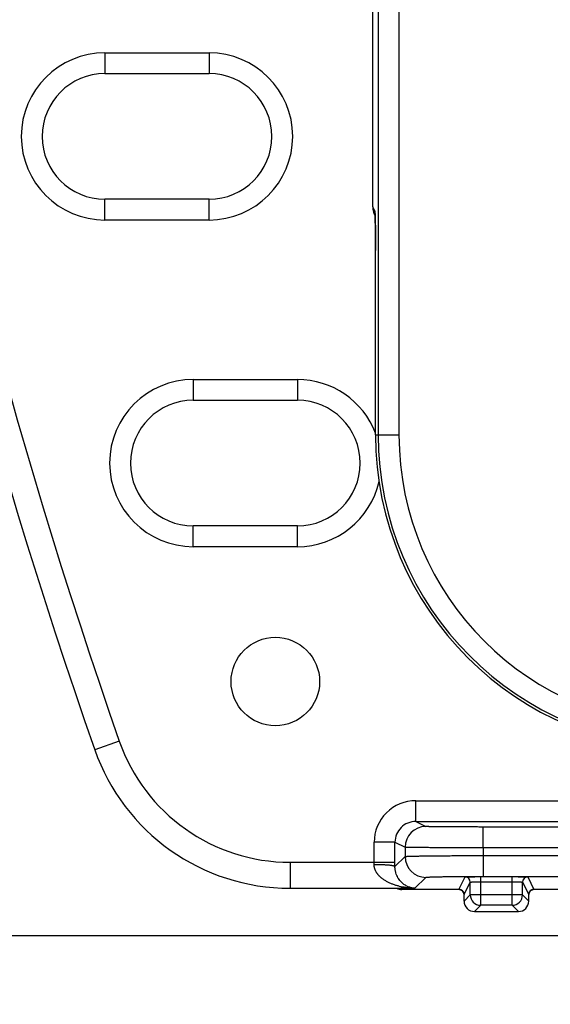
# Model space of a CAD drawing. Header units: inches. Extents: x 0 to 22, y 0 to 17.
# Tile 16 of 32: x 8.6 to 9.1, y 8.2 to 9.2. Entities that reach past the tile are written whole.
import ezdxf

# ---------------------------------------------------------------- set-up
doc = ezdxf.new("R2010")
doc.units = ezdxf.units.IN
doc.header["$LTSCALE"] = 1.21
doc.header["$MEASUREMENT"] = 0
doc.layers.get('0').update_dxf_attribs({"linetype": 'CONTINUOUS'})
doc.layers.add('DIMENSIONS', color=7, linetype='CONTINUOUS')
doc.styles.get("Standard").update_dxf_attribs({"font": 'txt', "width": 0.8})
doc.dimstyles.new('DIMSTYLE_1', dxfattribs={"dimtxt": 0.125, "dimasz": 0.18, "dimexe": 0.18, "dimexo": 0.0625, "dimgap": 0.09, "dimtad": 0, "dimtih": 1, "dimtoh": 1, "dimdec": 3, "dimzin": 4, "dimdsep": 46, "dimtxsty": 'STANDARD', "dimblk": '_FILLED', "dimblk1": '_FILLED', "dimblk2": '_FILLED', "dimcen": 0.09, "dimadec": 0, "dimazin": 0, "dimtp": 0.01, "dimtm": 0.01, "dimtfac": 1, "dimtdec": 3, "dimtofl": 0, "dimtmove": 0, "dimatfit": 3, "dimldrblk": '_FILLED', "dimfxl": 1, "dimtolj": 1, "dimtzin": 4, "dimarcsym": 0})

# ---------------------------------------------------------------- blocks, each defined once
blk = doc.blocks.new('_FILLED')
at = {"color": 0, "linetype": 'BYBLOCK'}
blk.add_solid([(0, 0), (-1, 0.1736), (-1, -0.1736)], dxfattribs=at)
blk = doc.blocks.new('*D1')
at = {"layer": 'DIMENSIONS', "color": 2, "linetype": 'CONTINUOUS'}
for p, q in [((9.40229, 12.32449), (6.72111, 12.32449)), ((6.84611, 12.32449), (6.84611, 10.47109)), ((6.84611, 8.27589), (6.84611, 10.22109)), ((9.37995, 8.27589), (6.72111, 8.27589))]:
    blk.add_line(p, q, dxfattribs=at)
at = {"layer": 'DIMENSIONS', "color": 2, "linetype": 'CONTINUOUS', "xscale": 0.18, "yscale": 0.18, "zscale": 0.18}
for p, rotation in [((6.84611, 12.32449), 90), ((6.84611, 8.27589), 270)]:
    blk.add_blockref('_FILLED', p, dxfattribs=dict(at, rotation=rotation))
at = {"layer": 'DIMENSIONS', "color": 2, "linetype": 'CONTINUOUS', "insert": (6.84611, 10.40859), "char_height": 0.125, "width": 1.425, "attachment_point": 2, "line_spacing_factor": 0.9}
blk.add_mtext('4.049{\\Ftxt.shx;\\W1.000000;\\H0.125000; }[102.83]', dxfattribs=at)
blk = doc.blocks.new('*D2')
at = {"layer": 'DIMENSIONS', "color": 2, "linetype": 'CONTINUOUS'}
for p, q in [((8.34611, 10.23769), (8.34611, 6.52419)), ((9.44245, 8.21339), (9.44245, 6.52419)), ((8.34611, 6.64919), (7.92466, 6.64919)), ((9.44245, 6.64919), (9.80245, 6.64919))]:
    blk.add_line(p, q, dxfattribs=at)
at = {"layer": 'DIMENSIONS', "color": 2, "linetype": 'CONTINUOUS', "xscale": 0.18, "yscale": 0.18, "zscale": 0.18}
blk.add_blockref('_FILLED', (8.34611, 6.64919), dxfattribs=at)
at = {"layer": 'DIMENSIONS', "color": 2, "linetype": 'CONTINUOUS', "xscale": 0.18, "yscale": 0.18, "zscale": 0.18, "rotation": 180}
blk.add_blockref('_FILLED', (9.44245, 6.64919), dxfattribs=at)
at = {"layer": 'DIMENSIONS', "color": 2, "linetype": 'CONTINUOUS', "insert": (7.86216, 6.71169), "char_height": 0.125, "width": 1.325, "attachment_point": 3, "line_spacing_factor": 0.9}
blk.add_mtext('1.096{\\Ftxt.shx;\\W1.000000;\\H0.125000; }[27.85]', dxfattribs=at)

msp = doc.modelspace()

# ---------------------------------------------------------------- linework, layer by layer
at = {"color": 7, "linetype": 'CONTINUOUS'}
for p, q in [((8.93145, 11.84319), (8.93145, 8.75719)), ((8.95145, 11.84319), (8.95145, 8.75719)), ((8.9263, 8.97651), (8.9263, 11.62388)), ((8.66903, 9.12454), (8.66903, 9.10454)), ((8.66903, 9.12454), (8.76903, 9.12454)), ((8.76903, 9.12454), (8.76903, 9.10454)), ((8.66903, 9.10454), (8.76903, 9.10454)), ((8.66903, 8.96384), (8.66903, 8.98384)), ((8.76903, 8.98384), (8.66903, 8.98384)), ((8.76903, 8.96384), (8.76903, 8.98384)), ((8.92825, 8.97262), (8.9263, 8.97651)), ((8.9263, 8.97651), (8.9263, 8.97651)), ((8.76903, 8.96384), (8.66903, 8.96384)), ((8.92847, 8.97013), (8.92825, 8.97262)), ((8.92856, 8.96726), (8.92841, 8.96756)), ((8.92843, 8.97012), (8.92843, 8.97013)), ((8.92845, 8.96991), (8.92846, 8.96963)), ((8.92846, 8.96963), (8.92848, 8.96923)), ((8.92847, 8.97002), (8.92847, 8.97013)), ((8.92848, 8.96923), (8.92851, 8.96872)), ((8.92851, 8.96872), (8.92853, 8.96812)), ((8.92853, 8.96812), (8.92857, 8.96702)), ((8.92857, 8.96702), (8.92861, 8.96567)), ((8.92861, 8.96567), (8.92866, 8.96339)), ((8.92866, 8.96339), (8.92872, 8.96048)), ((8.92872, 8.96048), (8.92876, 8.9577)), ((8.92876, 8.9577), (8.92882, 8.95292)), ((8.92882, 8.95292), (8.92886, 8.94841)), ((8.92886, 8.94841), (8.92889, 8.94301)), ((8.92889, 8.94301), (8.92891, 8.93894)), ((8.92891, 8.93894), (8.92892, 8.93454)), ((8.92892, 8.75719), (8.92892, 8.93454)), ((8.92892, 8.93264), (8.92892, 8.93264)), ((8.75386, 8.81054), (8.75386, 8.79054)), ((8.75386, 8.81054), (8.85386, 8.81054)), ((8.85386, 8.81054), (8.85386, 8.79054)), ((8.75386, 8.79054), (8.85386, 8.79054)), ((8.92892, 8.75719), (8.95145, 8.75719)), ((8.75386, 8.64984), (8.75386, 8.66984)), ((8.85386, 8.66984), (8.75386, 8.66984)), ((8.85386, 8.64984), (8.85386, 8.66984)), ((8.85386, 8.64984), (8.75386, 8.64984)), ((8.68283, 8.4629), (8.65923, 8.45466)), ((8.96758, 8.38567), (8.96758, 8.40567)), ((8.96758, 8.40567), (9.19499, 8.40567)), ((8.96758, 8.38567), (8.97725, 8.38084)), ((8.96758, 8.38567), (9.19499, 8.38567)), ((9.03225, 8.36037), (9.03225, 8.38036)), ((9.19499, 8.38036), (9.03225, 8.38036)), ((8.92758, 8.3465), (8.92758, 8.36568)), ((8.94758, 8.36568), (8.92758, 8.36568)), ((8.94758, 8.36568), (8.95726, 8.36084)), ((8.94758, 8.3465), (8.94758, 8.36568)), ((8.95726, 8.36084), (8.95726, 8.35196)), ((9.19499, 8.36037), (9.03226, 8.36037)), ((9.03226, 8.36037), (9.03226, 8.3529)), ((8.94758, 8.34227), (8.95726, 8.35196)), ((9.03225, 8.3529), (9.03225, 8.33291)), ((9.03226, 8.3529), (9.19499, 8.3529)), ((8.84679, 8.3465), (8.84679, 8.3215)), ((8.84679, 8.3465), (8.94758, 8.3465)), ((8.94758, 8.34227), (8.94758, 8.3465)), ((8.96681, 8.32151), (8.97726, 8.33196)), ((9.0089, 8.32037), (9.01491, 8.33238)), ((9.02991, 8.30511), (9.02991, 8.33264)), ((9.02991, 8.33264), (9.06008, 8.33264)), ((9.03225, 8.33291), (9.19499, 8.33291)), ((9.06008, 8.30511), (9.06008, 8.33264)), ((9.07508, 8.33238), (9.08109, 8.32037)), ((8.84679, 8.3215), (8.95216, 8.3215)), ((8.95215, 8.3215), (8.95216, 8.3215)), ((8.95216, 8.3215), (8.95278, 8.32151)), ((8.9541, 8.32019), (8.95278, 8.32151)), ((8.96681, 8.32151), (8.95278, 8.32151)), ((9.01017, 8.32019), (8.9541, 8.32019)), ((9.00968, 8.32028), (9.0089, 8.32037)), ((9.0139, 8.31537), (9.01991, 8.32738)), ((9.01991, 8.3151), (9.01991, 8.32738)), ((9.02991, 8.32764), (9.06008, 8.32764)), ((9.07008, 8.32738), (9.07609, 8.31537)), ((9.07008, 8.3151), (9.07008, 8.32738)), ((9.11017, 8.32019), (9.07981, 8.32019)), ((9.07983, 8.3202), (9.08009, 8.32025)), ((9.08009, 8.32025), (9.08034, 8.32029)), ((9.08109, 8.32037), (9.0803, 8.32028)), ((9.08034, 8.32029), (9.08036, 8.3203)), ((9.0139, 8.3091), (9.0139, 8.31537)), ((9.0139, 8.31537), (9.0139, 8.31537)), ((9.01991, 8.3151), (9.0139, 8.3091)), ((9.07008, 8.3151), (9.01991, 8.3151)), ((9.07609, 8.3091), (9.07008, 8.3151)), ((9.07609, 8.31537), (9.07609, 8.31537)), ((9.07609, 8.3091), (9.07609, 8.31537)), ((9.02991, 8.30511), (9.0239, 8.2991)), ((9.06008, 8.30511), (9.02991, 8.30511)), ((9.06609, 8.2991), (9.06008, 8.30511)), ((9.0239, 8.2991), (9.06609, 8.2991))]:
    msp.add_line(p, q, dxfattribs=at)
for points in [[(8.92843, 8.97013), (8.92844, 8.97008), (8.92844, 8.97001), (8.92845, 8.96991)], [(9.00962, 8.3203), (9.00962, 8.3203), (9.00963, 8.3203), (9.00965, 8.32029), (9.00968, 8.32029), (9.00973, 8.32028), (9.0098, 8.32027), (9.00988, 8.32026), (9.00998, 8.32024), (9.01011, 8.32021), (9.01025, 8.32017), (9.01042, 8.32012), (9.01061, 8.32006), (9.01081, 8.31998), (9.01102, 8.31989), (9.01123, 8.31979), (9.01145, 8.31966), (9.01168, 8.31952), (9.0119, 8.31937), (9.01212, 8.31919), (9.01234, 8.319), (9.01256, 8.31878), (9.01277, 8.31854), (9.01297, 8.31827), (9.01317, 8.31798), (9.01335, 8.31766), (9.01351, 8.3173), (9.01366, 8.31692), (9.01377, 8.3165), (9.01386, 8.31605), (9.0139, 8.31559), (9.0139, 8.31537)], [(9.07609, 8.31537), (9.07609, 8.31558), (9.07613, 8.31604), (9.07621, 8.31649), (9.07633, 8.3169), (9.07647, 8.31729), (9.07663, 8.31764), (9.07681, 8.31796), (9.077, 8.31825), (9.0772, 8.31851), (9.07741, 8.31876), (9.07763, 8.31897), (9.07785, 8.31917), (9.07807, 8.31935), (9.07829, 8.3195), (9.07851, 8.31965), (9.07872, 8.31977), (9.07894, 8.31988), (9.07915, 8.31997), (9.07935, 8.32005), (9.07954, 8.32011), (9.07971, 8.32016), (9.07983, 8.3202)], [(9.07978, 8.32018), (9.07991, 8.32021), (9.08002, 8.32024), (9.08012, 8.32026), (9.0802, 8.32027)], [(9.08026, 8.32028), (9.08031, 8.32029), (9.08034, 8.32029)]]:
    msp.add_lwpolyline(points, dxfattribs=at)
msp.add_circle((8.8327, 8.52019), 0.0425, dxfattribs=at)
for centre, radius, start, end in [((13.94149, 10.30019), 5.59538, 160.74145, 199.25855), ((13.94149, 10.30019), 5.57038, 160.74145, 199.25855), ((8.66903, 9.04419), 0.08035, 90, 270), ((8.76903, 9.04419), 0.08035, 270, 90), ((8.66903, 9.04419), 0.06035, 90, 270), ((8.76903, 9.04419), 0.06035, 270, 90), ((8.9463, 8.97651), 0.02, 179.99997, 206.57149), ((8.94629, 8.97649), 0.01998, 179.96559, 183.31754), ((8.94627, 8.97649), 0.01997, 183.31716, 206.55754), ((8.94822, 8.9726), 0.01998, 179.96498, 187.14833), ((8.94822, 8.9726), 0.01997, 187.14849, 188.15337), ((8.75386, 8.73019), 0.08035, 90, 270), ((8.85386, 8.73019), 0.08035, 20.87776, 90), ((8.75386, 8.73019), 0.06035, 90, 270), ((8.85386, 8.73019), 0.06035, 270, 90), ((9.23179, 8.75719), 0.30287, 180, 270), ((9.23179, 8.75719), 0.30034, 180, 270), ((9.23179, 8.75719), 0.28035, 180, 270), ((8.85386, 8.73019), 0.08035, 270, 347.38629), ((8.84679, 8.52019), 0.17369, 199.25855, 270), ((8.84679, 8.52019), 0.19869, 199.25855, 270), ((8.96758, 8.36568), 0.04, 89.99605, 179.99638), ((8.96758, 8.36568), 0.01999, 89.97482, 179.99945), ((8.97727, 8.36083), 0.02001, 90.08121, 179.97378), ((8.97726, 8.35196), 0.02, 180.0124, 269.9977), ((8.14043, 8.34649), 0.78716, 359.82964, 0.00073), ((9.01491, 8.32738), 0.005, 0.0142, 89.99325), ((9.07508, 8.32738), 0.005, 90.00675, 179.9858), ((8.9541, 8.33019), 0.01, 240.37782, 270.01764), ((8.95219, 8.33025), 0.00876, 269.75637, 273.88883), ((9.0089, 8.31537), 0.005, 0.22976, 89.99121), ((9.01122, 8.34977), 0.02953, 267.01088, 267.15549), ((9.08109, 8.31537), 0.005, 90.00879, 179.79489), ((9.07878, 8.34954), 0.0293, 272.83962, 272.97307), ((9.00891, 8.31537), 0.00499, 0.00873, 0.22724), ((9.02991, 8.31511), 0.01, 180.00523, 269.99477), ((9.06008, 8.31511), 0.01, 270.00523, 359.99477), ((9.08108, 8.31537), 0.00499, 179.79742, 179.99127), ((9.0239, 8.3091), 0.01, 180.01739, 269.98261), ((9.06609, 8.3091), 0.01, 270.01739, 359.98261)]:
    msp.add_arc(centre, radius, start, end, dxfattribs=at)
for points, knots in [([(8.92892, 8.93264), (8.92892, 8.93364), (8.92892, 8.93565), (8.92891, 8.93961), (8.92889, 8.94444), (8.92885, 8.95), (8.9288, 8.95517), (8.92875, 8.95917), (8.9287, 8.9621), (8.92866, 8.96404), (8.92861, 8.96581), (8.92857, 8.96739), (8.92852, 8.96877), (8.92849, 8.96963), (8.92847, 8.97002)], [0, 0, 0, 0, 0.080636, 0.160811, 0.317971, 0.467894, 0.607216, 0.732718, 0.789405, 0.841605, 0.889001, 0.931345, 0.968419, 1, 1, 1, 1]), ([(9.03225, 8.38036), (9.03046, 8.38036), (9.02689, 8.38037), (9.02158, 8.38037), (9.01637, 8.38038), (9.01132, 8.3804), (9.00646, 8.38042), (9.00185, 8.38044), (8.99754, 8.38047), (8.99414, 8.3805), (8.9916, 8.38052), (8.98984, 8.38054), (8.98818, 8.38056), (8.98663, 8.38058), (8.98518, 8.3806), (8.98385, 8.38062), (8.98263, 8.38064), (8.98154, 8.38066), (8.9807, 8.38068), (8.98009, 8.38069), (8.97968, 8.3807), (8.9793, 8.38071), (8.97895, 8.38073), (8.97864, 8.38074), (8.97835, 8.38075), (8.9781, 8.38076), (8.97789, 8.38077), (8.97772, 8.38078), (8.97761, 8.38079), (8.97754, 8.3808), (8.97748, 8.3808), (8.97742, 8.38081), (8.97737, 8.38081), (8.97733, 8.38082), (8.9773, 8.38082), (8.97727, 8.38083), (8.97726, 8.38084), (8.97725, 8.38084), (8.97725, 8.38084), (8.97725, 8.38084)], [0, 0, 0, 0, 0.097764, 0.194594, 0.28956, 0.381739, 0.470265, 0.554297, 0.632995, 0.705623, 0.739452, 0.771513, 0.801722, 0.829997, 0.856275, 0.880501, 0.902625, 0.922594, 0.940357, 0.948394, 0.955859, 0.962748, 0.969057, 0.974783, 0.979925, 0.984482, 0.988454, 0.991837, 0.993304, 0.99462, 0.995787, 0.996809, 0.99769, 0.998436, 0.999045, 0.999511, 0.999827, 0.99993, 1, 1, 1, 1]), ([(9.03226, 8.36037), (9.02984, 8.36037), (9.02501, 8.36037), (9.01783, 8.36037), (9.01079, 8.36038), (9.00395, 8.3604), (8.99737, 8.36042), (8.99113, 8.36044), (8.98527, 8.36047), (8.97985, 8.3605), (8.97564, 8.36053), (8.97253, 8.36055), (8.9704, 8.36057), (8.96842, 8.36059), (8.96659, 8.36061), (8.96491, 8.36063), (8.9634, 8.36065), (8.96204, 8.36068), (8.96102, 8.36069), (8.96028, 8.36071), (8.95979, 8.36072), (8.95934, 8.36073), (8.95894, 8.36074), (8.95858, 8.36076), (8.95826, 8.36077), (8.95799, 8.36078), (8.95776, 8.36079), (8.95759, 8.3608), (8.95748, 8.36081), (8.95742, 8.36081), (8.95736, 8.36082), (8.95732, 8.36082), (8.95729, 8.36083), (8.95727, 8.36083), (8.95726, 8.36084)], [0, 0, 0, 0, 0.096936, 0.19296, 0.287167, 0.378671, 0.46661, 0.550154, 0.628517, 0.700962, 0.766805, 0.797055, 0.825428, 0.851856, 0.876277, 0.898634, 0.918874, 0.93695, 0.952819, 0.959914, 0.966443, 0.972404, 0.977792, 0.982605, 0.986838, 0.990492, 0.993562, 0.996048, 0.997071, 0.997949, 0.99868, 0.999265, 0.999704, 1, 1, 1, 1]), ([(8.95726, 8.35196), (8.95727, 8.35196), (8.95727, 8.35197), (8.95729, 8.35197), (8.95732, 8.35198), (8.95736, 8.35199), (8.95742, 8.35201), (8.95748, 8.35202), (8.95759, 8.35203), (8.95776, 8.35205), (8.95799, 8.35208), (8.95826, 8.3521), (8.95858, 8.35212), (8.95894, 8.35215), (8.95934, 8.35217), (8.95979, 8.35219), (8.96028, 8.35221), (8.96102, 8.35224), (8.96204, 8.35228), (8.9634, 8.35232), (8.96491, 8.35237), (8.96659, 8.35241), (8.96842, 8.35245), (8.9704, 8.35249), (8.97253, 8.35252), (8.97479, 8.35256), (8.97719, 8.35259), (8.98065, 8.35264), (8.98527, 8.35269), (8.99113, 8.35275), (8.99737, 8.35279), (9.00395, 8.35283), (9.01079, 8.35286), (9.01783, 8.35289), (9.02501, 8.3529), (9.02984, 8.3529), (9.03226, 8.3529)], [0, 0, 0, 0, 0.000147, 0.000326, 0.000786, 0.001385, 0.002128, 0.003015, 0.004047, 0.006547, 0.009628, 0.013289, 0.01753, 0.022349, 0.027742, 0.033706, 0.040239, 0.047337, 0.06321, 0.081288, 0.101528, 0.123884, 0.148304, 0.174729, 0.203097, 0.233342, 0.265393, 0.299174, 0.371606, 0.449954, 0.533482, 0.621403, 0.712889, 0.807078, 0.903083, 1, 1, 1, 1]), ([(8.96681, 8.32151), (8.96582, 8.32152), (8.96384, 8.32158), (8.96087, 8.3218), (8.95792, 8.32216), (8.95497, 8.32264), (8.95205, 8.32327), (8.94916, 8.32404), (8.9463, 8.32497), (8.94395, 8.32588), (8.94211, 8.3267), (8.94075, 8.32737), (8.9394, 8.32809), (8.93808, 8.32887), (8.93679, 8.32971), (8.93575, 8.33046), (8.93493, 8.33109), (8.93433, 8.33159), (8.93374, 8.3321), (8.93316, 8.33263), (8.9326, 8.33319), (8.93206, 8.33376), (8.93153, 8.33436), (8.93102, 8.33498), (8.93054, 8.33562), (8.93008, 8.33628), (8.92965, 8.33697), (8.92911, 8.33793), (8.92864, 8.33893), (8.92826, 8.33997), (8.92802, 8.34078), (8.92782, 8.3416), (8.92764, 8.34272), (8.92758, 8.34358), (8.92758, 8.34415)], [0, 0, 0, 0, 0.060163, 0.120374, 0.180657, 0.241036, 0.301543, 0.362209, 0.42308, 0.484211, 0.514899, 0.545683, 0.576575, 0.60759, 0.638747, 0.67007, 0.685803, 0.701587, 0.717426, 0.733327, 0.749293, 0.76533, 0.781441, 0.797635, 0.813918, 0.830295, 0.846773, 0.863357, 0.896852, 0.91378, 0.930824, 0.94798, 0.96524, 1, 1, 1, 1]), ([(8.94758, 8.34227), (8.94757, 8.34229), (8.94756, 8.34232), (8.94754, 8.34237), (8.9475, 8.34241), (8.94745, 8.34246), (8.94739, 8.3425), (8.94731, 8.34255), (8.94723, 8.34259), (8.94713, 8.34264), (8.94702, 8.34268), (8.94686, 8.34274), (8.94662, 8.34282), (8.94631, 8.34291), (8.94594, 8.34299), (8.94554, 8.34307), (8.94509, 8.34316), (8.9446, 8.34323), (8.94388, 8.34334), (8.94287, 8.34347), (8.94156, 8.3436), (8.94011, 8.34372), (8.93855, 8.34383), (8.93688, 8.34393), (8.93513, 8.34401), (8.93331, 8.34407), (8.93078, 8.34413), (8.92887, 8.34415), (8.92758, 8.34415)], [0, 0, 0, 0, 0.002361, 0.004956, 0.00788, 0.011202, 0.014967, 0.019205, 0.023936, 0.029175, 0.03493, 0.041208, 0.055338, 0.071574, 0.089905, 0.110305, 0.132739, 0.157164, 0.183531, 0.241855, 0.307202, 0.37898, 0.456533, 0.539146, 0.626053, 0.716445, 0.809482, 1, 1, 1, 1]), ([(8.96681, 8.32151), (8.96633, 8.32153), (8.96536, 8.3216), (8.96392, 8.32183), (8.96248, 8.32216), (8.96105, 8.32262), (8.95962, 8.3232), (8.95821, 8.32391), (8.95682, 8.32476), (8.95545, 8.32576), (8.9541, 8.32692), (8.9528, 8.32827), (8.95154, 8.32984), (8.95036, 8.33166), (8.94929, 8.33378), (8.94855, 8.33578), (8.94808, 8.33757), (8.9478, 8.33905), (8.94762, 8.34063), (8.94758, 8.34172), (8.94758, 8.34227)], [0, 0, 0, 0, 0.046276, 0.092909, 0.140099, 0.188091, 0.237137, 0.287517, 0.339563, 0.393681, 0.450359, 0.510206, 0.574043, 0.642919, 0.718263, 0.80188, 0.84743, 0.895702, 0.946674, 1, 1, 1, 1]), ([(8.97726, 8.33196), (8.97727, 8.33197), (8.97728, 8.33198), (8.97731, 8.33199), (8.97734, 8.332), (8.97738, 8.33201), (8.97743, 8.33202), (8.97751, 8.33204), (8.97764, 8.33206), (8.97781, 8.33208), (8.97801, 8.3321), (8.97825, 8.33213), (8.97851, 8.33215), (8.97881, 8.33217), (8.97927, 8.3322), (8.97992, 8.33224), (8.9808, 8.33229), (8.9818, 8.33233), (8.98291, 8.33237), (8.98414, 8.33241), (8.98548, 8.33245), (8.98694, 8.33249), (8.9885, 8.33253), (8.99078, 8.33258), (8.99387, 8.33263), (8.99784, 8.3327), (9.00213, 8.33275), (9.0067, 8.3328), (9.01152, 8.33284), (9.01653, 8.33287), (9.02169, 8.33289), (9.02694, 8.3329), (9.03048, 8.33291), (9.03225, 8.33291)], [0, 0, 0, 0, 0.000381, 0.000893, 0.001541, 0.002329, 0.003257, 0.004326, 0.006892, 0.010031, 0.013746, 0.018034, 0.022894, 0.028324, 0.034324, 0.048027, 0.063975, 0.08212, 0.102412, 0.124801, 0.149237, 0.175669, 0.204046, 0.234302, 0.300125, 0.372493, 0.450758, 0.534198, 0.621998, 0.713341, 0.807388, 0.903241, 1, 1, 1, 1]), ([(9.01491, 8.33238), (9.01491, 8.33238), (9.01491, 8.33238), (9.01492, 8.33238), (9.01492, 8.33239), (9.01494, 8.33239), (9.01496, 8.3324), (9.015, 8.3324), (9.01504, 8.33241), (9.01509, 8.33241), (9.01515, 8.33242), (9.01522, 8.33243), (9.0153, 8.33243), (9.01542, 8.33244), (9.0156, 8.33245), (9.01583, 8.33246), (9.0161, 8.33248), (9.0164, 8.33249), (9.01673, 8.3325), (9.0171, 8.33251), (9.01749, 8.33252), (9.01792, 8.33253), (9.01854, 8.33255), (9.01938, 8.33256), (9.02047, 8.33258), (9.02164, 8.33259), (9.02289, 8.33261), (9.02422, 8.33262), (9.02559, 8.33263), (9.02701, 8.33263), (9.02845, 8.33263), (9.02942, 8.33264), (9.02991, 8.33264)], [0, 0, 0, 0, 0.000279, 0.000672, 0.001196, 0.001858, 0.00361, 0.005941, 0.008856, 0.012357, 0.016442, 0.021111, 0.026359, 0.032184, 0.045556, 0.0612, 0.079077, 0.099142, 0.12135, 0.145653, 0.171991, 0.200298, 0.230505, 0.296349, 0.368894, 0.447439, 0.531256, 0.619531, 0.71143, 0.806084, 0.902577, 1, 1, 1, 1]), ([(9.06008, 8.33264), (9.06057, 8.33264), (9.06154, 8.33263), (9.06298, 8.33263), (9.0644, 8.33263), (9.06577, 8.33262), (9.06709, 8.33261), (9.06835, 8.33259), (9.06952, 8.33258), (9.07061, 8.33256), (9.07145, 8.33255), (9.07207, 8.33253), (9.0725, 8.33252), (9.07289, 8.33251), (9.07326, 8.3325), (9.07359, 8.33249), (9.07389, 8.33248), (9.07416, 8.33246), (9.07439, 8.33245), (9.07457, 8.33244), (9.07469, 8.33243), (9.07477, 8.33243), (9.07484, 8.33242), (9.0749, 8.33241), (9.07495, 8.33241), (9.07499, 8.3324), (9.07503, 8.3324), (9.07505, 8.33239), (9.07507, 8.33239), (9.07507, 8.33238), (9.07508, 8.33238), (9.07508, 8.33238), (9.07508, 8.33238)], [0, 0, 0, 0, 0.097424, 0.193919, 0.288569, 0.380468, 0.468747, 0.552556, 0.63111, 0.703649, 0.769488, 0.799702, 0.828012, 0.854345, 0.878641, 0.90085, 0.920921, 0.938801, 0.954441, 0.967804, 0.973624, 0.978869, 0.983535, 0.987621, 0.991125, 0.994046, 0.996383, 0.998139, 0.998803, 0.999327, 0.99972, 1, 1, 1, 1]), ([(9.01991, 8.32738), (9.01991, 8.32738), (9.01991, 8.32738), (9.01993, 8.32739), (9.01994, 8.3274), (9.01998, 8.32741), (9.02004, 8.32742), (9.02012, 8.32743), (9.02023, 8.32744), (9.02037, 8.32745), (9.02052, 8.32747), (9.0207, 8.32748), (9.0209, 8.32749), (9.02112, 8.3275), (9.02137, 8.32751), (9.02173, 8.32753), (9.02223, 8.32754), (9.02289, 8.32756), (9.02361, 8.32758), (9.0244, 8.32759), (9.02523, 8.32761), (9.02611, 8.32762), (9.02703, 8.32763), (9.0283, 8.32763), (9.02926, 8.32764), (9.02991, 8.32764)], [0, 0, 0, 0, 0.000817, 0.002092, 0.003905, 0.006283, 0.012761, 0.021556, 0.032659, 0.046052, 0.061706, 0.079588, 0.099656, 0.121863, 0.146159, 0.172485, 0.230975, 0.296782, 0.369281, 0.447783, 0.531544, 0.619766, 0.711609, 0.8062, 1, 1, 1, 1]), ([(9.06008, 8.32764), (9.06073, 8.32764), (9.06169, 8.32763), (9.06296, 8.32763), (9.06388, 8.32762), (9.06476, 8.32761), (9.06559, 8.32759), (9.06638, 8.32758), (9.0671, 8.32756), (9.06776, 8.32754), (9.06826, 8.32753), (9.06862, 8.32751), (9.06887, 8.3275), (9.06909, 8.32749), (9.06929, 8.32748), (9.06947, 8.32747), (9.06962, 8.32745), (9.06976, 8.32744), (9.06987, 8.32743), (9.06995, 8.32742), (9.07001, 8.32741), (9.07005, 8.3274), (9.07006, 8.32739), (9.07007, 8.32738), (9.07008, 8.32738), (9.07008, 8.32738)], [0, 0, 0, 0, 0.193801, 0.288391, 0.380235, 0.468456, 0.552217, 0.63072, 0.703219, 0.769025, 0.827516, 0.853842, 0.878137, 0.900345, 0.920413, 0.938294, 0.953949, 0.967342, 0.978445, 0.987239, 0.993718, 0.996095, 0.997908, 0.999183, 1, 1, 1, 1])]:
    msp.add_open_spline(points, degree=3, knots=knots, dxfattribs=at)

# ---------------------------------------------------------------- dimensions: what is measured, and where the dimension line sits
at = {"layer": 'DIMENSIONS', "color": 2, "linetype": 'CONTINUOUS'}
dim = msp.add_linear_dim(base=(6.84611, 12.32449), p1=(9.37995, 8.27589), p2=(9.40229, 12.32449), angle=90, dimstyle='DIMSTYLE_1', dxfattribs=at)
dim.commit()
dim.dimension.update_dxf_attribs({"geometry": '*D1', "text_midpoint": (6.69611, 10.34609), "dimtype": 160})
dim = msp.add_linear_dim(base=(9.44245, 6.64919), p1=(8.34611, 10.23769), p2=(9.44245, 8.21339), dimstyle='DIMSTYLE_1', dxfattribs=at)
dim.commit()
dim.dimension.update_dxf_attribs({"geometry": '*D2', "text_midpoint": (6.89966, 6.64919), "dimtype": 160})

doc.saveas('drawing.dxf')
